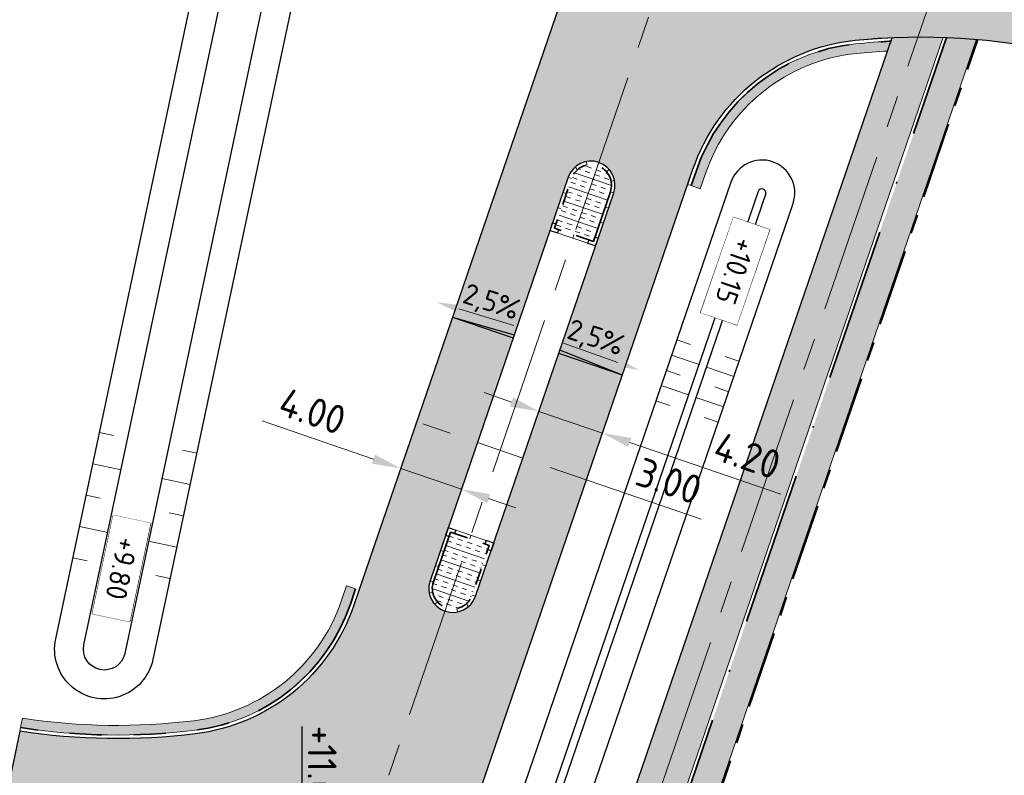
# Model space of a CAD drawing. Header units: metres. Extents: x 232559 to 234458, y 552925 to 554400.
# Tile 19 of 45: x 233225 to 233286, y 553703 to 553750. Entities that reach past the tile are written whole.
import ezdxf
from ezdxf.enums import TextEntityAlignment as Align

# ---------------------------------------------------------------- set-up
doc = ezdxf.new("R2010")
doc.units = ezdxf.units.M
for name, pattern in [('AM-AS', [16, 10, -2, 2, -2]), ('VH-GELEIDEBAND_70X200', [20, 12, -4, 0, -4]), ('VH-OPSLUITBAND_80X200', [14, 8, -2, 2, -2]), ('VH-RWSBAND', [24, 10, -2, 2, -2, 2, -2, 2, -2])]:
    doc.linetypes.add(name, pattern=pattern)
doc.layers.get('Defpoints').update_dxf_attribs({"color": 241})
for name, color, linetype, lineweight in [('N-AL-HOOGTELABEL-S', 7, 'Continuous', 9), ('N-WE-AM-AS_WEG-G', 7, 'AM-AS', 13), ('N-WE-GW-WATERGANG_BODEM-G', 144, 'Continuous', 25), ('N-WE-VH-KANTOPSLUITING_DEELSTREEP-G', 7, 'Continuous', 9), ('N-WE-VH-KANTOPSLUITING_ELEMENT_HOEKSTUK-S', 7, 'Continuous', 25), ('N-WE-VH-KANTOPSLUITING_VOORKANTBAND-G', 7, 'Continuous', 13), ('N-WE-VH-KANTVERHARDING-G', 7, 'Continuous', 25), ('N-WE-VH-KANTVERHARDING-GV', 7, 'Continuous', 25), ('N-WE-VH-KANTVERHARDING_BOCHTVERBREDING-A', 254, 'Continuous', 25), ('N-WE-VH-KANTVERHARDING_BOCHTVERBREDING-G', 251, 'Continuous', 18), ('N-WE-VH-M', 7, 'Continuous', 18), ('N-WE-VH-VERHARDING_BETON_CRETEPRINT-A', 241, 'Continuous', 5), ('N-WE-VH-VERHARDING_MIDDENGELEIDER-S', 7, 'Continuous', 25), ('X-XX-AL-AFSCHOT-S', 7, 'Continuous', 25), ('X-XX-AL-HOOGTELABEL-S', 7, 'Continuous', 25)]:
    doc.layers.add(name, color=color, linetype=linetype, lineweight=lineweight)
for name, color, linetype, lineweight, true_color in [('N-WE-GW-GRONDWERK-S', 7, 'Continuous', 18, 0x004c00), ('N-WE-GW-TALUDARCERING_KORT-G', 7, 'Continuous', 18, 0x004c00), ('N-WE-GW-TALUDARCERING_LANG-G', 7, 'Continuous', 13, 0x004c00), ('N-WE-GW-WATERGANG_INSTEEK-G', 7, 'Continuous', 25, 0x004c00), ('N-WE-VH-KANTOPSLUITING_GELEIDEBAND_70X200-G', 20, 'VH-GELEIDEBAND_70X200', 35, 0xff3f00), ('N-WE-VH-KANTOPSLUITING_OPSLUITBAND_80X200-G', 150, 'VH-OPSLUITBAND_80X200', 35, 0x007fff), ('N-WE-VH-KANTOPSLUITING_TROTTOIRBAND_RWS_115-225x250-G', 7, 'VH-RWSBAND', 35, 0x2db300), ('N-WE-VH-VERHARDING_ASFALT_HOOFDRIJBAAN-A', 7, 'Continuous', 5, 0xc7c7c7), ('N-WE-VH-VERHARDING_ASFALT_ROOD-A', 7, 'Continuous', 5, 0xc99292), ('N-WE-VH-VERHARDING_TEGEL-A', 250, 'Continuous', 5, 0x333333)]:
    doc.layers.add(name, color=color, linetype=linetype, lineweight=lineweight, true_color=true_color)
doc.styles.add('NLCS-ISO', font='NLCS-ISO.ttf')
doc.styles.add('NLCS-ISO-ANNOTATIEF-T18', font='NLCS-ISO.ttf', dxfattribs={"height": 1.8})
doc.dimstyles.new('NLCS-ANNOTATIEF-T18-PIJL_A_L2_H2', dxfattribs={"dimtxt": 1.8, "dimasz": 1.8, "dimexe": 2, "dimexo": 2, "dimgap": 0.7, "dimtad": 1, "dimzin": 0, "dimdsep": 46, "dimtxsty": 'NLCS-ISO-ANNOTATIEF-T18', "dimcen": 0, "dimdle": 2, "dimse1": 1, "dimse2": 1, "dimclrd": 256, "dimclre": 251, "dimazin": 0, "dimtfac": 1, "dimtofl": 0, "dimtmove": 0, "dimatfit": 3, "dimfxl": 2, "dimtfillclr": 256, "dimtolj": 1, "dimtzin": 0, "dimlwd": 9, "dimlwe": 9, "dimarcsym": 0})

# ---------------------------------------------------------------- blocks, each defined once
blk = doc.blocks.new('S afschot 2.5%')
at = {"color": 7, "linetype": 'Continuous', "lineweight": 18}
blk.add_lwpolyline([(-2.499618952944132, 0.7375095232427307), (2.499618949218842, 0.862490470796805)], dxfattribs=at)
at = {"color": 7, "linetype": 'Continuous'}
blk.add_solid([(-2.491288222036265, 0.4042803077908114), (-4.498994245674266, 0.6875251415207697), (-2.507949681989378, 1.070738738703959)], dxfattribs=at)
at = {"style": 'NLCS-ISO'}
blk.add_text('2,5%%%', height=1.8, dxfattribs=at).set_placement((-1.862645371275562e-09, 0.7999999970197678), align=Align.BOTTOM_CENTER)
blk = doc.blocks.new('Symbool afschot 2.5% driehoek')
h = blk.add_hatch(color=256)
h.dxf.hatch_style = 1
h.paths.add_polyline_path([(0.04999999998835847, 0), (0, 0), (-2.91038304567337e-11, 1)])
for q in [(0, 0), (0.04999999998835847, 0)]:
    blk.add_line((-2.91038304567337e-11, 1), q)
blk = doc.blocks.new('*U5')
at = {"color": 7, "linetype": 'Continuous', "lineweight": 18}
blk.add_lwpolyline([(2.499618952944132, 0.7375095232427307), (-2.499618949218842, 0.862490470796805)], dxfattribs=at)
at = {"color": 7, "linetype": 'Continuous'}
blk.add_solid([(2.491288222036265, 0.4042803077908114), (4.498994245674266, 0.6875251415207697), (2.507949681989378, 1.070738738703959)], dxfattribs=at)
at = {"style": 'NLCS-ISO'}
blk.add_text('2,5%%%', height=1.8, dxfattribs=at).set_placement((-1.862645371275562e-09, 0.7999999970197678), align=Align.BOTTOM_CENTER)
blk = doc.blocks.new('S04')
at = {"layer": 'N-WE-GW-TALUDARCERING_KORT-G'}
for p, q in [((0, 0.501744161), (0.5017441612, 0.5018410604)), ((0, 0), (0.5017441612, 0)), ((0, -0.5017441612), (0.5018410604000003, -0.5017441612))]:
    blk.add_line(p, q, dxfattribs=at)
at = {"layer": 'N-WE-GW-TALUDARCERING_LANG-G'}
for p, q in [((0, 0.2508720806), (1.003585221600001, 0.2508720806)), ((0, -0.2508720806), (1.003585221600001, -0.2508720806))]:
    blk.add_line(p, q, dxfattribs=at)
blk = doc.blocks.new('SVH-KANTOPSLUITING_HOEK_UITWENDIG_115-225')
for p, q in [((0, 0), (0, 0.5000000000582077)), ((0, 0.5000000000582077), (0.225, 0.5000000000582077)), ((0, 0), (0.5, 5.820766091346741e-11)), ((0.225, 0.2250000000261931), (0.225, 0.5000000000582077)), ((0.225, 0.2250000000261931), (0.4999999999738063, 0.2250000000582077)), ((0.5000000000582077, 5.820766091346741e-11), (0.4999999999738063, 0.2250000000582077))]:
    blk.add_line(p, q)
blk = doc.blocks.new('MIDDENGELEIDER')
at = {"layer": 'N-WE-VH-VERHARDING_BETON_CRETEPRINT-A', "lineweight": 9}
h = blk.add_hatch(dxfattribs=at)
h.set_pattern_fill('AVH-BETON_GEWAPEND', color=251, scale=0.25, angle=-1.272221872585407e-14, pattern_type=2)
h.set_pattern_definition([(360, (129.1815211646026, 44.42226556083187), (2.296212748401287e-16, 0.9375), []), (360, (129.1815211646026, 44.73476556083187), (2.296212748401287e-16, 0.9375), [0.3125, -0.3125]), (360, (129.1815211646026, 45.04726556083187), (2.296212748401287e-16, 0.9375), [0.3125, -0.3125])])
edge = h.paths.add_edge_path()
edge.add_line((1.274999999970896, 3.275000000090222), (-1.274999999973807, 3.275000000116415))
edge.add_line((-1.274999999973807, 3.275000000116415), (-1.279999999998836, 4.440892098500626e-16))
edge.add_arc((-1.101532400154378e-16, 0.005009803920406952), 1.2800098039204, 180.2242493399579, 359.7757506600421)
edge.add_line((1.279999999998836, 0), (1.274999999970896, 3.275000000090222))
at = {"layer": 'N-WE-VH-KANTOPSLUITING_DEELSTREEP-G'}
for p, q in [((0, 3.500000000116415), (0, 3.280000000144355)), ((-1.5, 2), (-1.279999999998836, 2)), ((1.5, 2), (1.279999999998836, 2)), ((-1.5, 1), (-1.279999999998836, 1)), ((1.5, 1), (1.279999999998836, 1)), ((-1.5, 0), (-1.279999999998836, 0)), ((1.5, 0), (1.279999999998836, 0)), ((-1.108521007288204, -0.6349950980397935), (-1.299046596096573, -0.7449950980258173)), ((-0.6400041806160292, -1.103511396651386), (-0.7500041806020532, -1.294036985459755)), ((0.6400041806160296, -1.103511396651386), (0.7500041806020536, -1.294036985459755)), ((1.108521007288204, -0.6349950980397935), (1.299046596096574, -0.7449950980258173)), ((1.587271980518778e-16, -1.274999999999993), (2.38524477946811e-16, -1.494999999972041))]:
    blk.add_line(p, q, dxfattribs=at)
at = {"layer": 'N-WE-VH-KANTOPSLUITING_TROTTOIRBAND_RWS_115-225x250-G', "ltscale": 0.5, "flags": 128}
blk.add_lwpolyline([(-1.279999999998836, 3.280000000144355), (-1.279999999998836, 0, 0.9960937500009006), (1.279999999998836, 0), (1.279999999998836, 3.280000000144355), (-1.279999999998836, 3.280000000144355)], format="xyb", close=True, dxfattribs=at)
at = {"layer": 'N-WE-VH-KANTOPSLUITING_VOORKANTBAND-G', "ltscale": 0.5, "flags": 128}
blk.add_lwpolyline([(-1.5, 3.500000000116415), (-1.5, 0, 0.9966666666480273), (1.5, 0), (1.5, 3.500000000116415)], format="xyb", close=True, dxfattribs=at)
at = {"layer": 'N-WE-VH-KANTOPSLUITING_ELEMENT_HOEKSTUK-S'}
for p, rotation in [((-1.5, 3.500000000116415), 270), ((1.499999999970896, 3.500000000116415), 180)]:
    blk.add_blockref('SVH-KANTOPSLUITING_HOEK_UITWENDIG_115-225', p, dxfattribs=dict(at, rotation=rotation))
blk = doc.blocks.new('*D103')
at = {"layer": 'Defpoints', "color": 0, "transparency": 16777216}
for p in [(233248.5326672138, 553722.2525805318), (233252.297264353, 553720.9002579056), (233252.3001246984, 553720.9086072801)]:
    blk.add_point(p, dxfattribs=at)
at = {"layer": 'N-WE-VH-M', "lineweight": 9, "transparency": 16777216}
for p, q in [((233246.8106156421, 553722.7798849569), (233239.8667864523, 553725.1587158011)), ((233254.0001107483, 553720.3168933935), (233255.7029571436, 553719.7335288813))]:
    blk.add_line(p, q, dxfattribs=at)
at = {"layer": 'N-WE-VH-M', "transparency": 16777216}
for points in [[(233246.9078430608, 553723.0636926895), (233246.7133882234, 553722.4960772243), (233248.5134620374, 553722.1965204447)], [(233254.097338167, 553720.6007011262), (233253.9028833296, 553720.0330856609), (233252.297264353, 553720.9002579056)]]:
    blk.add_solid(points, dxfattribs=at)
at = {"layer": 'N-WE-VH-M', "color": 0, "transparency": 16777216, "insert": (233243.0058240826, 553725.7746238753), "char_height": 1.8, "attachment_point": 5, "rotation": 341.08946343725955, "style": 'NLCS-ISO-ANNOTATIEF-T18'}
blk.add_mtext('\\A1;4.00', dxfattribs=at)
blk = doc.blocks.new('*D104')
at = {"layer": 'Defpoints', "color": 0, "transparency": 16777216}
for p in [(233257.1332217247, 553725.7588329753), (233261.1065299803, 553724.3976491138), (233261.1065299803, 553724.3976491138)]:
    blk.add_point(p, dxfattribs=at)
at = {"layer": 'N-WE-VH-M', "lineweight": 9, "transparency": 16777216}
for p, q in [((233255.4303753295, 553726.3421974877), (233253.7275289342, 553726.9255619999)), ((233262.8093763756, 553723.8142846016), (233272.2386987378, 553720.5839685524))]:
    blk.add_line(p, q, dxfattribs=at)
at = {"layer": 'N-WE-VH-M', "transparency": 16777216}
for points in [[(233255.5276027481, 553726.6260052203), (233255.3331479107, 553726.0583897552), (233257.1332217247, 553725.7588329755)], [(233262.9066037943, 553724.0980923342), (233262.7121489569, 553723.5304768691), (233261.1065299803, 553724.3976491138)]]:
    blk.add_solid(points, dxfattribs=at)
at = {"layer": 'N-WE-VH-M', "color": 0, "transparency": 16777216, "insert": (233270.1367535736, 553722.9953429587), "char_height": 1.8, "attachment_point": 5, "rotation": 341.08946343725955, "style": 'NLCS-ISO-ANNOTATIEF-T18'}
blk.add_mtext('\\A1;4.20', dxfattribs=at)
blk = doc.blocks.new('*D105')
at = {"layer": 'Defpoints', "color": 0, "transparency": 16777216}
for p in [(233253.3144297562, 553723.868392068), (233256.1344320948, 553722.8433568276), (233256.1402474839, 553722.860332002)]:
    blk.add_point(p, dxfattribs=at)
at = {"layer": 'N-WE-VH-M', "lineweight": 9, "transparency": 16777216}
for p, q in [((233251.593508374, 553724.3989955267), (233249.8906619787, 553724.9823600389)), ((233257.8372784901, 553722.2599923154), (233267.2651933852, 553719.0301584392))]:
    blk.add_line(p, q, dxfattribs=at)
at = {"layer": 'N-WE-VH-M', "transparency": 16777216}
for points in [[(233251.6907357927, 553724.6828032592), (233251.4962809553, 553724.1151877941), (233253.2963547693, 553723.8156310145)], [(233257.9345059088, 553722.543800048), (233257.7400510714, 553721.9761845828), (233256.1344320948, 553722.8433568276)]]:
    blk.add_solid(points, dxfattribs=at)
at = {"layer": 'N-WE-VH-M', "color": 0, "transparency": 16777216, "insert": (233265.2483905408, 553721.4123646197), "char_height": 1.8, "attachment_point": 5, "rotation": 341.08946343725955, "style": 'NLCS-ISO-ANNOTATIEF-T18'}
blk.add_mtext('\\A1;3.00', dxfattribs=at)
blk = doc.blocks.new('SAL-HOOGTELABEL_AANLEG-SO')
blk.add_lwpolyline([(-4.842599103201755, 1.798838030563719), (4.851150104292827, 1.798838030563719), (4.851150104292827, -1.886858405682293), (-4.842599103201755, -1.886858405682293)], close=True)
at = {"style": 'NLCS-ISO'}
blk.add_attdef('HOOGTE', text='', height=2, dxfattribs=at).set_placement((0, 0), align=Align.MIDDLE_CENTER)
blk.add_wipeout([(-4.842599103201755, 1.7988380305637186), (4.851150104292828, 1.7988380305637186), (4.851150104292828, -1.8868584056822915), (-4.842599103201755, -1.8868584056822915)])
blk = doc.blocks.new('N-SAL-HOOGTELABEL_03-SO')
for p, q in [((0, 0), (-2.460741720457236, -1.312415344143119)), ((-2.460741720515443, -3.43514855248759), (0, 0)), ((-2.460741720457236, -1.312415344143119), (-2.460741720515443, -3.43514855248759)), ((-8.8653364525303, -3.435325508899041), (-2.460741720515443, -3.43514855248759))]:
    blk.add_line(p, q)
blk.add_solid([(-2.460741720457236, -1.312415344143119), (0, 0), (-2.460741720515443, -3.43514855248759)])
at = {"style": 'NLCS-ISO'}
blk.add_attdef('...', text='', height=1.8, dxfattribs=at).set_placement((-6.014038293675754, -2.161353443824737), align=Align.MIDDLE)

msp = doc.modelspace()

# ---------------------------------------------------------------- hatches: boundary and pattern name
at = {"layer": 'N-WE-VH-KANTVERHARDING_BOCHTVERBREDING-A'}
h = msp.add_hatch(color=256, dxfattribs=at)
h.dxf.hatch_style = 1
edge = h.paths.add_edge_path()
edge.add_arc((233280.9822847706, 553709.1234848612), 39.17499862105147, 93.05474665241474, 95.90662142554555)
edge.add_arc((233278.100911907, 553736.9747828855), 11.17505020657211, 95.90678398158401, 161.0934227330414)
edge.add_line((233267.5287761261, 553740.5957899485), (233267.2046743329, 553739.6497677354))
edge.add_line((233267.2046743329, 553739.6497677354), (233266.6370610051, 553739.8442288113))
edge.add_line((233266.6370610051, 553739.8442288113), (233266.9611627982, 553740.7902510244))
edge.add_arc((233278.1008848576, 553736.9748168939), 11.77501359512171, 95.90666405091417, 161.0933028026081, ccw=False)
edge.add_arc((233280.9822846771, 553709.1234835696), 39.77499989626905, 92.70658075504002, 95.90662176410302, ccw=False)
edge.add_line((233279.1040622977, 553748.8541127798), (233278.8946439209, 553748.2428186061))
h = msp.add_hatch(color=256, dxfattribs=at)
h.dxf.hatch_style = 1
edge = h.paths.add_edge_path()
edge.add_line((233224.9176401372, 553706.6107491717), (233224.7930537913, 553706.0228291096))
edge.add_arc((233230.8259524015, 553745.337645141), 39.77500000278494, 261.2759551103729, 276.9945347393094)
edge.add_arc((233234.2356430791, 553717.5460275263), 11.77499999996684, 276.9945347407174, 341.0894634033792)
edge.add_line((233245.3750965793, 553713.7298513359), (233245.6991879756, 553714.6758771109))
edge.add_line((233245.6991879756, 553714.6758771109), (233245.1315725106, 553714.8703319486))
edge.add_line((233245.1315725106, 553714.8703319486), (233244.8074811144, 553713.9243061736))
edge.add_arc((233234.2356430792, 553717.5460275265), 11.17499999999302, 276.99453474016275, 341.08946340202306, ccw=False)
edge.add_arc((233230.8259524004, 553745.3376451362), 39.17499999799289, 261.3256408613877, 276.9945347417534, ccw=False)
at = {"layer": 'N-WE-VH-VERHARDING_ASFALT_HOOFDRIJBAAN-A'}
h = msp.add_hatch(color=256, dxfattribs=at)
h.dxf.hatch_style = 1
edge = h.paths.add_edge_path(flags=16)
edge.add_line((233238.8431109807, 553681.6264790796), (233230.943822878, 553658.5683842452))
edge.add_arc((233232.3644847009, 553658.0869851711), 1.500008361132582, 161.2807672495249, 340.8981595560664)
edge.add_line((233233.7819002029, 553657.5961100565), (233241.6811883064, 553680.6542048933))
edge.add_arc((233240.2605260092, 553681.1356025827), 1.500008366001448, 341.2808231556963, 520.8981037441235)
edge = h.paths.add_edge_path(flags=16)
edge.add_arc((233271.7074764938, 553774.3557767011), 1.50000836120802, 164.2858098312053, 343.9032006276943)
edge.add_arc((232887.5055168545, 553885.6554448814), 401.4984599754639, 343.8444187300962, 352.0661515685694)
edge.add_line((233285.1608708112, 553830.2367401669), (233285.628885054, 553833.7053079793))
edge.add_arc((233284.1416862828, 553833.900922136), 1.500008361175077, 352.5067892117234, 532.1241805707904)
edge.add_line((233282.6558269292, 553834.1064630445), (233282.1878126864, 553830.6378952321))
edge.add_arc((232887.5013877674, 553885.6565838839), 398.5027353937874, 343.84373435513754, 352.0641942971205, ccw=False)
edge.add_line((233270.265800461, 553774.7699999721), (233270.2635313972, 553774.76203726))
edge = h.paths.add_edge_path(flags=16)
edge.add_line((233258.9653892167, 553740.3635948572), (233250.3426869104, 553715.1938472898))
edge.add_arc((233251.7633487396, 553714.7124482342), 1.500008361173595, 161.2807679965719, 340.8981588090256)
edge.add_line((233253.1807642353, 553714.2215731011), (233261.803466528, 553739.3913206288))
edge.add_arc((233260.3828047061, 553739.8727197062), 1.500008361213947, 341.2807671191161, 520.8981580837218)
edge = h.paths.add_edge_path(flags=16)
edge.add_arc((234470.475400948, 552921.1637758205), 1411.277274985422, 162.0659295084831, 164.4612733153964, ccw=False)
edge.add_arc((233126.3416874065, 553356.1858418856), 1.500008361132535, 342.2158700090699, 521.8332620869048)
edge.add_arc((234458.2256546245, 552924.8473599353), 1401.488492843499, 162.0549104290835, 164.4722926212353)
edge.add_arc((233109.3367418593, 553299.6359526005), 1.500008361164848, 164.6940441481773, 344.311435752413)
edge = h.paths.add_edge_path(flags=16)
edge.add_line((233152.7243747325, 553435.0058946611), (233170.2517599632, 553481.8816119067))
edge.add_arc((232796.991217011, 553621.4481446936), 398.4999999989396, 339.4986351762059, 341.0894634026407)
edge.add_line((233173.9824883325, 553492.2977232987), (233181.1625168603, 553513.2562927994))
edge.add_arc((233182.579932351, 553512.7654176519), 1.500008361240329, -18.719231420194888, 160.8981582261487, ccw=False)
edge.add_line((233184.0005941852, 553512.2840186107), (233176.8205656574, 553491.32544911))
edge.add_arc((232796.9912170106, 553621.4481446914), 401.4999999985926, 339.4986351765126, 341.08946340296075, ccw=False)
edge.add_line((233173.0617515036, 553480.8309228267), (233155.5343662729, 553433.9552055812))
edge.add_arc((233154.1311245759, 553434.4852412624), 1.500008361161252, 159.6899393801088, 339.3073309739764, ccw=False)
edge = h.paths.add_edge_path(flags=16)
edge.add_line((233288.7409870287, 554100.2030049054), (233287.2648016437, 553983.1308973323))
edge.add_arc((233288.7647455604, 553983.1169929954), 1.500008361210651, 179.4688888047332, 359.0862801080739)
edge.add_line((233290.2645631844, 553983.0930727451), (233291.7407485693, 554100.1651803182))
edge.add_arc((233290.2408005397, 554100.1787584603), 1.500009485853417, 359.4813493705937, 539.0738195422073)
edge = h.paths.add_edge_path(flags=16)
edge.add_line((233288.8319004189, 553873.9156854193), (233288.9171638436, 553877.3046130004))
edge.add_arc((233110.1728694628, 553881.9064760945), 178.8035232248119, 358.5252166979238, 359.5434362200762)
edge.add_line((233288.970715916, 553880.4816879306), (233289.2599437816, 553903.4195358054))
edge.add_arc((233287.7599998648, 553903.4334401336), 1.500008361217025, 359.4688891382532, 539.0862797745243)
edge.add_line((233286.2601822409, 553903.4573603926), (233285.9709543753, 553880.519512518))
edge.add_arc((233108.5407243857, 553881.9357574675), 177.4358821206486, 358.5287614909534, 359.5426758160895, ccw=False)
edge.add_line((233285.9181128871, 553877.3800673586), (233285.8328494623, 553873.9911397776))
edge.add_arc((233287.3325009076, 553873.9584193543), 1.500008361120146, 178.7500797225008, 358.3674721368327)
edge = h.paths.add_edge_path(flags=16)
edge.add_line((233217.4679331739, 553619.232137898), (233192.6325521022, 553546.7374314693))
edge.add_arc((233194.0532139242, 553546.2560323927), 1.500008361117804, 161.2807671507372, 340.8981596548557)
edge.add_line((233195.470629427, 553545.7651572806), (233220.3060104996, 553618.2598637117))
edge.add_arc((233218.8853486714, 553618.7412627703), 1.500008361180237, 341.280767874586, 520.8981590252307)
edge = h.paths.add_edge_path()
edge.add_line((233383.3948392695, 554231.8195223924), (233383.3948392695, 554236.3196870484))
edge.add_line((233383.3948392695, 554236.3196870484), (233370.3008999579, 554236.207676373))
edge.add_arc((233370.9725897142, 554157.7105501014), 78.50000000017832, 90.49026060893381, 179.2775844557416)
edge.add_line((233292.478829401, 554158.7002934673), (233292.1827528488, 554135.2192955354))
edge.add_arc((233290.6829352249, 554135.2432157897), 1.500008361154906, 179.4688889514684, 359.0862799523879, ccw=False)
edge.add_line((233289.1829913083, 554135.2571201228), (233289.4790678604, 554158.7381180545))
edge.add_arc((233370.9725897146, 554157.7105501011), 81.50000000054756, 90.49026060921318, 179.2775844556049, ccw=False)
edge.add_line((233370.2752302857, 554239.2075665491), (233383.3948392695, 554239.3197968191))
edge.add_line((233383.3948392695, 554239.3197968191), (233383.3987201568, 554243.819994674))
edge.add_line((233383.3987201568, 554243.819994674), (233370.2367257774, 554243.7074018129))
edge.add_arc((233370.9725897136, 554157.7105501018), 85.99999999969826, 90.49026060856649, 179.2775844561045)
edge.add_line((233284.9794255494, 554158.7948549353), (233284.6455244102, 554132.3140954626))
edge.add_arc((233272.6464789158, 554132.4653348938), 11.9999985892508, 358.83315250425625, 359.277865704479, ccw=False)
edge.add_arc((233272.6441303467, 554132.2791883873), 12.00000000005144, 288.11678142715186, 359.7220163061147, ccw=False)
edge.add_arc((233263.9373955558, 554158.8910798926), 40.00000000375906, 269.27758445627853, 288.1167814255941, ccw=False)
edge.add_line((233263.4330677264, 554118.8942593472), (233259.3492775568, 554118.9457526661))
edge.add_line((233259.3492775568, 554118.9457526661), (233258.1891597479, 554110.959744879))
edge.add_line((233258.1891597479, 554110.959744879), (233271.3731336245, 554110.793505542))
edge.add_arc((233271.2218352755, 554098.7944593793), 12.00000000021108, 18.1167814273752, 89.27758445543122, ccw=False)
edge.add_arc((233244.6099437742, 554090.0877245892), 39.9999999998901, -0.7224155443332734, 18.116781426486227, ccw=False)
edge.add_line((233284.6067643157, 554089.5833967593), (233283.2272950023, 553980.1815685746))
edge.add_arc((233271.2282488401, 553980.3328669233), 11.99999999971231, 288.64532879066, 359.27758445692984, ccw=False)
edge.add_arc((233262.2763961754, 554006.8633085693), 40.0000000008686, 269.8061318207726, 288.6453287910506, ccw=False)
edge.add_line((233262.1410509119, 553966.8635375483), (233258.917836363, 553966.8744437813))
edge.add_line((233258.917836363, 553966.8744437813), (233258.5090641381, 553958.8759513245))
edge.add_line((233258.5090641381, 553958.8759513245), (233269.4898461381, 553958.73749247))
edge.add_arc((233269.3385477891, 553946.7384463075), 11.9999999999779, 17.900033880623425, 89.27758445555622, ccw=False)
edge.add_arc((233242.6939095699, 553938.1324452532), 39.99999999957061, -0.7224155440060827, 17.90003388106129, ccw=False)
edge.add_line((233282.6907301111, 553937.6281174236), (233281.9726850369, 553880.6819838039))
edge.add_arc((232887.504042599, 553885.6559170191), 394.4999998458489, 357.8787414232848, 359.27758445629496, ccw=False)
edge.add_arc((233269.741926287, 553871.4978749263), 11.99999999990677, 276.26086459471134, 357.87874142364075, ccw=False)
edge.add_arc((233266.6883759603, 553899.3308738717), 39.99999999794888, 257.65672900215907, 276.26086459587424, ccw=False)
edge.add_line((233258.1376475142, 553860.2554974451), (233253.5855078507, 553861.2516263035))
edge.add_line((233253.5855078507, 553861.2516263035), (233252.2661928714, 553853.3510268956))
edge.add_line((233252.2661928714, 553853.3510268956), (233268.0977294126, 553849.886666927))
edge.add_arc((233265.5325108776, 553838.1640539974), 12.00000000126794, 10.986504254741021, 77.65672899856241, ccw=False)
edge.add_arc((233238.0456920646, 553832.8278763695), 40.00000000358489, -8.570212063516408, 10.986504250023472, ccw=False)
edge.add_arc((232887.5040424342, 553885.6559170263), 394.500000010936, 341.0894634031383, 351.4297879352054, ccw=False)
edge.add_line((233260.7112106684, 553757.8018612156), (233245.5879523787, 553713.6569307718))
edge.add_arc((233234.2356430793, 553717.546027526), 11.99999999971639, 276.9945347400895, 341.0894634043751, ccw=False)
edge.add_arc((233230.8259524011, 553745.3376451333), 39.99999999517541, 261.25770785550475, 276.9945347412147, ccw=False)
edge.add_line((233224.7463354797, 553705.8023664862), (233223.0745871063, 553697.9134248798))
edge.add_line((233223.0745871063, 553697.9134248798), (233224.2877538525, 553697.6558123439))
edge.add_arc((233221.8133919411, 553685.9136859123), 12.00000000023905, -0.07133962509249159, 78.1004309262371, ccw=False)
edge.add_arc((233193.813413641, 553685.9485490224), 40.00000000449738, 341.08946340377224, 359.92866037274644, ccw=False)
edge.add_line((233231.6544446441, 553672.9848931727), (233226.1890888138, 553657.0314690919))
edge.add_arc((233214.8367795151, 553660.9205658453), 11.99999999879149, 270.31384081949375, 341.08946340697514, ccw=False)
edge.add_arc((233214.6834087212, 553688.9201457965), 39.9999999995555, 259.0733274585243, 270.31384082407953, ccw=False)
edge.add_line((233207.1013068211, 553649.6453226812), (233204.414138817, 553641.729737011))
edge.add_line((233204.414138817, 553641.729737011), (233206.4130408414, 553641.0511457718))
edge.add_arc((233202.5554846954, 553629.6880801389), 11.99999999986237, -0.09517119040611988, 71.2485752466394, ccw=False)
edge.add_arc((233174.5555233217, 553629.7345895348), 40.00000000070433, 341.0894634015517, 359.904828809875, ccw=False)
edge.add_line((233212.3965543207, 553616.7709336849), (233170.1983852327, 553493.5940888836))
edge.add_arc((232796.991217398, 553621.4481445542), 394.4999995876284, 339.4986351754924, 341.0894634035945, ccw=False)
edge.add_line((233166.505104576, 553483.28253068), (233147.8846569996, 553433.483497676))
edge.add_arc((233136.6446908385, 553437.6862539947), 11.99999999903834, 268.33783214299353, 339.49863518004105, ccw=False)
edge.add_arc((233137.456865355, 553465.6744724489), 39.99999999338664, 249.4986351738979, 268.33783214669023, ccw=False)
edge.add_line((233123.4476776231, 553428.2079185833), (233112.4234840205, 553432.3299949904))
edge.add_line((233112.4234840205, 553432.3299949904), (233110.6451300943, 553424.4539915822))
edge.add_line((233110.6451300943, 553424.4539915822), (233127.7942505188, 553418.0417325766))
edge.add_arc((233123.591494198, 553406.8017664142), 12.00000000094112, -0.8344186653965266, 69.49863517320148, ccw=False)
edge.add_arc((233095.5944634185, 553407.2095258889), 40.0000000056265, 340.5064054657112, 359.16558132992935, ccw=False)
edge.add_arc((234458.2366741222, 552924.8440463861), 1405.500000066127, 160.5064054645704, 165.1608938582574)
edge.add_line((233099.6117662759, 553284.8004464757), (233092.6752564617, 553255.3994536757))
edge.add_line((233092.6752564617, 553255.3994536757), (233091.0809289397, 553248.58331763))
edge.add_line((233091.0809289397, 553248.58331763), (233095.9495792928, 553247.444516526))
edge.add_line((233095.9495792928, 553247.444516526), (233096.1772452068, 553248.4184059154))
edge.add_arc((233096.518756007, 553249.8789192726), 1.499909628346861, 166.8325995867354, 256.8390316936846, ccw=False)
edge.add_line((233095.0582809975, 553250.22059403), (233096.0860600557, 553254.613594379))
edge.add_arc((233906.1433038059, 553060.849929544), 832.9088161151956, 165.7741364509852, 166.5477504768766, ccw=False)
edge.add_arc((233100.2296296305, 553265.1628194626), 1.500008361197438, -13.877530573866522, 165.7093191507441, ccw=False)
edge.add_arc((233925.3302583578, 553056.1233553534), 849.6689466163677, 165.7826359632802, 166.5393129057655)
edge.add_line((233099.0018301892, 553253.9077016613), (233102.4176006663, 553253.1470107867))
edge.add_line((233102.4176006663, 553253.1470107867), (233106.2073716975, 553266.7456090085))
edge.add_arc((233117.7668680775, 553263.5241119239), 12.00000000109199, 98.46671721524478, 164.4274651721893, ccw=False)
edge.add_arc((233121.8894445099, 553235.8292682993), 39.99999999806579, 79.62752023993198, 98.46671721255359, ccw=False)
edge.add_line((233129.0913123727, 553275.175590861), (233159.1338229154, 553269.6766731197))
edge.add_line((233159.1338229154, 553269.6766731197), (233160.574196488, 553277.5459376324))
edge.add_line((233160.574196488, 553277.5459376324), (233126.0042255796, 553283.8735521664))
edge.add_arc((233128.1647859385, 553295.6774489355), 11.99999999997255, 183.0718552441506, 259.627520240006, ccw=False)
edge.add_arc((233156.1245531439, 553297.1779215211), 40.00000000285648, 164.0423255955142, 183.0718552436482, ccw=False)
edge.add_arc((234458.2366841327, 552924.8440433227), 1394.300010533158, 161.9323812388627, 164.0423255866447, ccw=False)
edge.add_arc((233144.0962816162, 553353.5494451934), 12.0000000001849, 89.88037590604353, 161.9323812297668, ccw=False)
edge.add_arc((233144.037822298, 553325.5495062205), 39.99999999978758, 71.04117893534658, 89.88037590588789, ccw=False)
edge.add_line((233157.0333630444, 553363.379599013), (233175.1461170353, 553357.1574352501))
edge.add_line((233175.1461170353, 553357.1574352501), (233176.6028173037, 553365.1158982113))
edge.add_line((233176.6028173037, 553365.1158982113), (233152.3911867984, 553373.433171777))
edge.add_arc((233156.2898490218, 553384.7821996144), 11.99999999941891, 179.1939367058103, 251.0411789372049, ccw=False)
edge.add_arc((233184.2848984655, 553384.3886927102), 39.99781493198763, 160.1638824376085, 179.1944613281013, ccw=False)
edge.add_arc((234458.2366756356, 552924.8440458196), 1394.300001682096, 159.498635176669, 160.1644070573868, ccw=False)
edge.add_line((233152.246272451, 553413.1693077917), (233176.9957396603, 553479.3599581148))
edge.add_arc((232796.9912174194, 553621.4481445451), 405.6999995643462, 339.498635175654, 341.0894634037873)
edge.add_line((233180.7938739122, 553489.9642652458), (233188.9434714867, 553513.753015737))
edge.add_arc((233200.2957807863, 553509.8639189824), 12.0000000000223, 96.10748340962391, 161.0894634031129, ccw=False)
edge.add_arc((233203.2748111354, 553482.0228454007), 40.00000000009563, 77.26828643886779, 96.10748340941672, ccw=False)
edge.add_line((233212.0902565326, 553521.0393537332), (233225.7077712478, 553517.9625930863))
edge.add_line((233225.7077712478, 553517.9625930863), (233227.4708274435, 553525.7659021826))
edge.add_line((233227.4708274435, 553525.7659021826), (233210.0433164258, 553529.7034988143))
edge.add_arc((233212.6879500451, 553541.4084513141), 12.00000000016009, 179.9286603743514, 257.2682864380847, ccw=False)
edge.add_arc((233240.6879283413, 553541.3735882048), 40.00000000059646, 161.0894634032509, 179.9286603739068, ccw=False)
edge.add_line((233202.8468973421, 553554.3372440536), (233225.2499693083, 553619.7320177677))
edge.add_arc((233236.6022786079, 553615.842921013), 12.0000000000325, 96.10753060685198, 161.089463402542, ccw=False)
edge.add_arc((233239.5813318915, 553588.0018498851), 40.00000000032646, 77.26833363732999, 96.10753060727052, ccw=False)
edge.add_line((233248.3967451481, 553627.0183654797), (233264.8851009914, 553623.29297718))
edge.add_line((233264.8851009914, 553623.29297718), (233266.6473164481, 553631.0964762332))
edge.add_line((233266.6473164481, 553631.0964762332), (233246.3497244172, 553635.6825254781))
edge.add_arc((233248.9943483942, 553647.3874801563), 11.99999999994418, 179.9280306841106, 257.26833363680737, ccw=False)
edge.add_arc((233276.9943263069, 553647.3523093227), 40.00000000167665, 161.0894634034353, 179.9280306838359, ccw=False)
edge.add_line((233239.1532953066, 553660.3159651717), (233266.7483078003, 553740.8631739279))
edge.add_arc((233278.1008748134, 553736.9748295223), 12.00000000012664, 95.90662175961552, 161.0932605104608, ccw=False)
edge.add_arc((233280.9822846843, 553709.1234834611), 40.00000000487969, 77.0674247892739, 95.90662175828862, ccw=False)
edge.add_line((233289.934455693, 553748.1088478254), (233292.9078006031, 553747.4260815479))
edge.add_line((233292.9078006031, 553747.4260815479), (233295.1107104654, 553757.1804901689))
edge.add_line((233295.1107104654, 553757.1804901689), (233287.9003680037, 553758.8361940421))
edge.add_arc((233290.5860193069, 553770.5318033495), 11.9999999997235, 183.5077938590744, 257.0674247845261, ccw=False)
edge.add_arc((233318.5335608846, 553772.244964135), 40.00000000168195, 165.2586584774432, 183.5077938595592, ccw=False)
edge.add_arc((232887.5040424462, 553885.6559170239), 405.6999999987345, 345.2586584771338, 352.9955194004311)
edge.add_arc((233302.0865878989, 553834.718671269), 12.00000000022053, 108.80191445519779, 172.9955193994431, ccw=False)
edge.add_arc((233311.1109130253, 553808.2127935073), 39.99999999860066, 89.96271748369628, 108.80191445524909, ccw=False)
edge.add_line((233311.13694113, 553848.2127850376), (233329.5025161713, 553848.2008345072))
edge.add_line((233329.5025161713, 553848.2008345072), (233329.5025161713, 553856.2008362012))
edge.add_line((233329.5025161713, 553856.2008362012), (233306.3333824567, 553856.2159124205))
edge.add_arc((233306.3411064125, 553868.2159099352), 12.00000000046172, 197.0632672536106, 269.9631208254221, ccw=False)
edge.add_arc((233333.1085836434, 553876.4318799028), 39.99999999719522, 178.8141437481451, 197.0632672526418, ccw=False)
edge.add_arc((232887.5040428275, 553885.6559170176), 405.6999996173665, 358.8141437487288, 359.277584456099)
edge.add_line((233293.1717947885, 553880.5407720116), (233293.4973713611, 553906.3613335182))
edge.add_arc((233305.4964175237, 553906.2100351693), 12.00000000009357, 108.80191445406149, 179.277584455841, ccw=False)
edge.add_arc((233314.5207426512, 553879.7041573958), 40.000000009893, 89.96271748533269, 108.8019144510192, ccw=False)
edge.add_line((233314.5467707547, 553919.7041489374), (233329.7282889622, 553919.6942702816))
edge.add_line((233329.7282889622, 553919.6942702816), (233329.7334945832, 553927.694268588))
edge.add_line((233329.7334945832, 553927.694268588), (233307.4111207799, 553927.7087938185))
edge.add_arc((233307.4189292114, 553939.7087912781), 12.00000000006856, 198.1167814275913, 269.96271748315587, ccw=False)
edge.add_arc((233334.0308207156, 553948.4155260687), 40.00000000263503, 179.2775844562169, 198.1167814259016, ccw=False)
edge.add_line((233294.0340001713, 553948.9198538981), (233295.9419387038, 554100.2330882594))
edge.add_arc((234145.874375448, 554089.5161218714), 850.0000002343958, 178.2011683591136, 179.2775844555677, ccw=False)
edge.add_arc((232446.7121341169, 554142.8797634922), 849.9999999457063, 358.2011683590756, 359.277584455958)
edge.add_line((233296.6445705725, 554132.1627971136), (233296.978471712, 554158.6435565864))
edge.add_arc((233370.9725897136, 554157.7105501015), 73.99999999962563, 90.49026060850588, 179.2775844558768, ccw=False)
edge.add_line((233370.3394044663, 554231.7078411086), (233383.3948392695, 554231.8195223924))
at = {"layer": 'N-WE-VH-VERHARDING_ASFALT_ROOD-A'}
h = msp.add_hatch(color=256, dxfattribs=at)
h.dxf.hatch_style = 1
edge = h.paths.add_edge_path()
edge.add_arc((232887.0823960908, 553885.7715234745), 401.9372068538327, 344.3449048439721, 344.7744203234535)
edge.add_line((233274.9113433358, 553780.2147807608), (233272.0166437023, 553781.0026348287))
edge.add_arc((232886.5168456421, 553885.9266002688), 399.5236323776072, 344.34657886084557, 344.7742604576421, ccw=False)
edge.add_line((233271.2227114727, 553778.1280398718), (233274.1091515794, 553777.310430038))
edge = h.paths.add_edge_path()
edge.add_arc((233280.9822846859, 553709.1234834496), 40.0000000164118, 88.02706424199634, 92.57892247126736)
edge.add_line((233279.1824650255, 553749.0829710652), (233241.2136886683, 553638.251762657))
edge.add_arc((233248.9943483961, 553647.3874801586), 12.00000000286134, 229.5798026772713, 244.3901923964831)
edge.add_line((233243.8074670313, 553636.5663775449), (233282.3593815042, 553749.0997714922))
edge = h.paths.add_edge_path()
edge.add_arc((233290.5860133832, 553770.5318058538), 11.99999994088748, 231.7849874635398, 246.5452200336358)
edge.add_arc((232887.5040424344, 553885.6559170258), 417.8000000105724, 342.4284174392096, 354.7591710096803)
edge.add_arc((233311.1109130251, 553808.212793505), 40.00000000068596, 100.8848885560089, 105.4163658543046)
edge.add_arc((232887.5040424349, 553885.6559170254), 414.8000000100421, 345.05213366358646, 354.62133648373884, ccw=False)
edge.add_arc((233286.3352730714, 553779.1782692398), 1.999999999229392, 254.772557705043, 345.05213368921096, ccw=False)
edge.add_line((233285.809970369, 553777.2484876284), (233279.1200050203, 553779.0693039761))
edge.add_arc((233318.5335608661, 553772.2449641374), 39.99999998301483, 170.1767998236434, 174.5128012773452)
edge.add_line((233278.7168573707, 553776.0698983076), (233284.9975719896, 553774.3604682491))
edge.add_arc((233284.4724026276, 553772.430650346), 1.999999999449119, -15.9194698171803, 74.77651658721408, ccw=False)
edge.add_arc((232887.5040422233, 553885.6559170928), 414.8000002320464, 342.5261137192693, 344.0805301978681, ccw=False)
at = {"layer": 'N-WE-VH-VERHARDING_TEGEL-A'}
h = msp.add_hatch(dxfattribs=at)
h.set_pattern_fill('AVH-TEGEL_300X300_HALFST', color=256, scale=2, pattern_type=2)
h.set_pattern_definition([(251.0894634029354, (233253.1775532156, 553663.3006356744), (0.08935289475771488, -0.6648428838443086), [0.5999999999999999, -0.5999999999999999]), (341.0894634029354, (233253.1775532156, 553663.3006356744), (0.1944548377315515, 0.5676154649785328), [])])
edge = h.paths.add_edge_path()
edge.add_arc((233280.9822846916, 553709.1234835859), 39.99999987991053, 85.05451755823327, 87.72783175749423)
edge.add_line((233282.5681416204, 553749.0920343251), (233243.9896089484, 553636.4809416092))
edge.add_arc((233248.9943483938, 553647.3874801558), 11.99999999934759, 245.3507861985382, 253.9559388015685)
edge.add_line((233245.6778304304, 553635.8548868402), (233284.4305972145, 553748.9745705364))
edge = h.paths.add_edge_path()
edge.add_arc((233290.5860282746, 553770.5318010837), 11.9999999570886, 247.5043465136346, 256.0814718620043)
edge.add_arc((232798.632418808, 553914.6520622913), 513.2740800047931, 342.3333171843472, 344.1815355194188)
edge.add_line((233292.4689104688, 553774.7385150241), (233290.6290973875, 553775.138090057))
edge.add_arc((232887.5040423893, 553885.6559170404), 418.0000000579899, 342.4258244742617, 344.6688913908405, ccw=False)

# ---------------------------------------------------------------- linework, layer by layer
at = {"layer": 'N-WE-AM-AS_WEG-G', "flags": 128}
for points in [[(233093.304663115, 553236.2290259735, -0.03339304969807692), (233146.9072885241, 553415.1656170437), (233171.6567557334, 553481.3562673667, 0.006941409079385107), (233175.401526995, 553491.8115862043), (233265.9143524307, 553756.0193585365, 0.07952767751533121), (233287.4722478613, 553880.6126387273), (233290.9789486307, 554158.7192057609, -0.4080279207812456), (233370.2880651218, 554237.7076214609), (233431.4370744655, 554238.2308656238)], [(233107.2606152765, 553231.6969395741), (233107.3769856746, 553232.1944531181, -0.01875623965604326), (233116.3379933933, 553264.7324238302, 0.01097708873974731), (233121.8792651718, 553283.6957786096, -0.02387336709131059), (233162.1749092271, 553409.4568730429), (233186.9243764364, 553475.6475233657, 0.00694140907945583), (233190.8217471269, 553486.528896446), (233281.3345725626, 553750.736668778, 0.07952767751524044), (233303.770952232, 553880.4071251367), (233306.5410961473, 554100.0994413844, -0.00469678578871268), (233306.8880309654, 554115.8652046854, 0.004696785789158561), (233307.243728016, 554132.0291502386), (233307.5776291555, 554158.5099097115, -0.408027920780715), (233370.4301039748, 554221.1082291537), (233383.3948392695, 554221.2191667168)]]:
    msp.add_lwpolyline(points, format="xyb", dxfattribs=at)
at = {"layer": 'N-WE-GW-TALUDARCERING_KORT-G'}
for points in [[(233229.7191544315, 553724.4394327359), (233230.5995600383, 553724.2526548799)], [(233235.7841708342, 553723.1527408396), (233234.9037652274, 553723.3395186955)], [(233228.8890306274, 553720.5265189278), (233229.7694362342, 553720.3397410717)], [(233234.9540470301, 553719.2398270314), (233234.0736414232, 553719.4266048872)], [(233228.0589068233, 553716.6136051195), (233228.9393124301, 553716.4268272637)], [(233234.1239232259, 553715.3269132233), (233233.2435176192, 553715.5136910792)]]:
    msp.add_lwpolyline(points, dxfattribs=at)
at = {"layer": 'N-WE-GW-TALUDARCERING_LANG-G'}
for points in [[(233229.3040925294, 553722.4829758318), (233231.0649037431, 553722.1094201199)], [(233235.3691089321, 553721.1962839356), (233233.6082977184, 553721.5698396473)]]:
    msp.add_lwpolyline(points, dxfattribs=at)
at = {"layer": 'N-WE-GW-WATERGANG_BODEM-G', "flags": 128}
msp.add_lwpolyline([(233242.7258983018, 553764.5470257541), (233231.2911906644, 553710.6478059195, -1), (233228.7477966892, 553711.1873863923), (233240.1825043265, 553765.0866062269, -1)], format="xyb", close=True, dxfattribs=at)
msp.add_lwpolyline([(233270.8153366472, 553739.4698830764), (233243.3223135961, 553659.2174951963, 1), (233243.7953264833, 553659.0554494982), (233271.2883495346, 553739.3078373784, 0.9999999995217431), (233270.8153366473, 553739.4698830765)], format="xyb", dxfattribs=at)
at = {"layer": 'N-WE-GW-WATERGANG_INSTEEK-G', "flags": 128}
msp.add_lwpolyline([(233244.4867095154, 553764.1734700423), (233233.0520018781, 553710.2742502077, -0.9999999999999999), (233226.9869854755, 553711.5609421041), (233238.4216931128, 553765.4601619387, -0.9999999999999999)], format="xyb", close=True, dxfattribs=at)
msp.add_lwpolyline([(233272.9911959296, 553738.7244728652, 0.9999999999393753), (233269.1124902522, 553740.0532475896), (233241.6194672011, 553659.8008597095, 1), (233245.4981728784, 553658.4720849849), (233272.9911959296, 553738.7244728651)], format="xyb", dxfattribs=at)
at = {"layer": 'N-WE-VH-KANTOPSLUITING_GELEIDEBAND_70X200-G', "ltscale": 0.8, "flags": 128}
msp.add_lwpolyline([(233243.9896089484, 553636.4809416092), (233282.5681416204, 553749.0920343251)], dxfattribs=at)
at = {"layer": 'N-WE-VH-KANTOPSLUITING_OPSLUITBAND_80X200-G', "ltscale": 0.6, "flags": 128}
msp.add_lwpolyline([(233245.754897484, 553635.8330023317), (233284.5126985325, 553748.9673810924)], dxfattribs=at)
at = {"layer": 'N-WE-VH-KANTOPSLUITING_TROTTOIRBAND_RWS_115-225x250-G', "flags": 128}
msp.add_lwpolyline([(233266.6370610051, 553739.8442288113), (233266.9611627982, 553740.7902510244, -0.2923571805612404), (233276.889139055, 553748.6873152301, -0.01396372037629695), (233279.1040622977, 553748.8541127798, -0.01452084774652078)], format="xyb", dxfattribs=at)
at = {"layer": 'N-WE-VH-KANTOPSLUITING_VOORKANTBAND-G', "flags": 128}
for points in [[(233243.8074670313, 553636.5663775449), (233282.3593815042, 553749.0997714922)], [(233245.6778304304, 553635.8548868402), (233284.4305972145, 553748.9745705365)]]:
    msp.add_lwpolyline(points, dxfattribs=at)
at = {"layer": 'N-WE-VH-KANTVERHARDING-GV', "flags": 128}
msp.add_lwpolyline([(233258.9653892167, 553740.3635948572), (233250.3426869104, 553715.1938472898, 0.9966666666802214), (233253.1807642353, 553714.2215731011), (233261.803466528, 553739.3913206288, 0.9966666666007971)], format="xyb", close=True, dxfattribs=at)
at = {"layer": 'N-WE-VH-KANTVERHARDING_BOCHTVERBREDING-G', "flags": 128}
for points in [[(233266.4242060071, 553739.9171517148), (233266.7483078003, 553740.8631739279, -0.2923571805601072), (233276.8659848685, 553748.9111206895, -0.01452084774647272), (233279.1824650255, 553749.0829710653)], [(233245.9120437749, 553714.6029565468), (233245.5879523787, 553713.6569307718, -0.2871937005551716), (233235.6969390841, 553705.6353342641, -0.06877297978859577), (233224.7463354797, 553705.8023664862)]]:
    msp.add_lwpolyline(points, format="xyb", dxfattribs=at)
at = {"layer": 'N-WE-VH-KANTVERHARDING_BOCHTVERBREDING-G'}
for points in [[(233279.1040622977, 553748.8541127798), (233279.1824650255, 553749.0829710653)], [(233266.6370610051, 553739.8442288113), (233266.4242060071, 553739.9171517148)], [(233224.7930537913, 553706.0228291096), (233224.7463354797, 553705.8023664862)]]:
    msp.add_lwpolyline(points, dxfattribs=at)
at = {"layer": 'N-WE-VH-KANTVERHARDING_BOCHTVERBREDING-G', "flags": 128}
for points in [[(233278.8946439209, 553748.2428186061, 0.0124442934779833), (233276.9508840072, 553748.0905007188, 0.292357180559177), (233267.5287761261, 553740.5957899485), (233267.2046743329, 553739.6497677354), (233266.6370610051, 553739.8442288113), (233266.9611627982, 553740.7902510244, -0.2923571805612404), (233276.889139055, 553748.6873152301, -0.01396372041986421), (233279.1040622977, 553748.8541127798)], [(233224.9176401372, 553706.6107491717), (233224.7930537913, 553706.0228291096, 0.06869298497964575), (233235.669539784, 553705.8586597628, 0.2871937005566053), (233245.3750965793, 553713.7298513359), (233245.6991879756, 553714.6758771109), (233245.1315725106, 553714.8703319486), (233244.8074811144, 553713.9243061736, -0.2871937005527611), (233235.5964749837, 553706.4541944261, -0.06847517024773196)]]:
    msp.add_lwpolyline(points, format="xyb", close=True, dxfattribs=at)
at = {"layer": 'N-WE-VH-M', "lineweight": 9}
for points in [[(233257.1332217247, 553725.7588329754), (233261.1065299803, 553724.3976491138)], [(233253.2963547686, 553723.8156310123), (233256.1344320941, 553722.8433568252)], [(233248.5134620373, 553722.1965204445), (233252.297264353, 553720.9002579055)]]:
    msp.add_lwpolyline(points, dxfattribs=at)

# ---------------------------------------------------------------- block references
at = {"layer": 'N-WE-GW-GRONDWERK-S'}
for p, xscale, yscale, rotation in [((233265.0909816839, 553728.3144269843), 1.799999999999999, 4, 341.0894633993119), ((233268.9685991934, 553726.9860250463), -1.799999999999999, 3.999999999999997, 341.0894633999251)]:
    msp.add_blockref('S04', p, dxfattribs=dict(at, xscale=xscale, yscale=yscale, rotation=rotation))
at = {"layer": 'N-WE-VH-VERHARDING_MIDDENGELEIDER-S'}
for p, rotation in [((233260.3844278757, 553739.8774577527), 161.0894634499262), ((233251.7617255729, 553714.7077101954), 341.0894634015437)]:
    msp.add_blockref('MIDDENGELEIDER', p, dxfattribs=dict(at, rotation=rotation))
at = {"layer": 'X-XX-AL-AFSCHOT-S'}
for name, p, xscale, yscale, zscale, rotation in [('S afschot 2.5%', (233253.6747956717, 553731.0913988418), 0.72, 0.72, 0.72, 341.811249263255), ('Symbool afschot 2.5% driehoek', (233255.5344299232, 553730.3485930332), 4, 4, 4, 71.08883371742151), ('*U5', (233260.182607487, 553728.8641911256), 0.72, 0.72, 0.72, 341.811249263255), ('Symbool afschot 2.5% driehoek', (233258.3724965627, 553729.3762876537), -4.2, 4.2, 4.2, 251.0888337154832)]:
    msp.add_blockref(name, p, dxfattribs=dict(at, xscale=xscale, yscale=yscale, zscale=zscale, rotation=rotation))
at = {"layer": 'X-XX-AL-HOOGTELABEL-S', "rotation": 270}
msp.add_blockref('N-SAL-HOOGTELABEL_03-SO', (233245.772499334, 553697.2251035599), dxfattribs=at).add_auto_attribs({'...': '+11.60'})

# ---------------------------------------------------------------- dimensions: what is measured, and where the dimension line sits
at = {"layer": 'N-WE-VH-M'}
for base, p1, p2, picture, middle in [((233252.297264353, 553720.9002579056), (233248.5326672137, 553722.2525805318), (233252.3001246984, 553720.9086072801), '*D103', (233242.4872778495, 553724.2609826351)), ((233261.1065299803, 553724.3976491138), (233257.1332217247, 553725.7588329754), (233261.1065299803, 553724.3976491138), '*D104', (233269.6182073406, 553721.4817017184)), ((233256.1344320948, 553722.8433568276), (233253.3144297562, 553723.868392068), (233256.1402474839, 553722.860332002), '*D105', (233264.7298443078, 553719.8987233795))]:
    dim = msp.add_linear_dim(base=base, p1=p1, p2=p2, angle=341.0894634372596, dimstyle='NLCS-ANNOTATIEF-T18-PIJL_A_L2_H2', dxfattribs=at)
    dim.commit()
    dim.dimension.update_dxf_attribs({"geometry": picture, "text_midpoint": middle, "dimtype": 160})

# ---------------------------------------------------------------- next in the draw order: block references
at = {"layer": 'N-AL-HOOGTELABEL-S', "xscale": 0.65, "yscale": 0.65, "zscale": 0.65}
for p, rotation, values in [((233269.4083227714, 553734.5031421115), 251.0894634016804, {'HOOGTE': '+10.15'}), ((233231.116935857, 553715.9527127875), 258.0223012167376, {'HOOGTE': '+9.80'})]:
    msp.add_blockref('SAL-HOOGTELABEL_AANLEG-SO', p, dxfattribs=dict(at, rotation=rotation)).add_auto_attribs(values)

# ---------------------------------------------------------------- next in the draw order: linework, layer by layer
at = {"layer": 'N-WE-GW-TALUDARCERING_LANG-G'}
for points in [[(233228.4739687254, 553718.5700620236), (233230.234779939, 553718.1965063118)], [(233234.538985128, 553717.2833701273), (233232.7781739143, 553717.6569258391)]]:
    msp.add_lwpolyline(points, dxfattribs=at)
at = {"layer": 'N-WE-VH-KANTOPSLUITING_TROTTOIRBAND_RWS_115-225x250-G', "flags": 128}
msp.add_lwpolyline([(233245.6991879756, 553714.6758771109), (233245.3750965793, 553713.7298513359, -0.2871937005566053), (233235.669539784, 553705.8586597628, -0.06869298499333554), (233224.7930537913, 553706.0228291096, -0.06877297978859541)], format="xyb", dxfattribs=at)
at = {"layer": 'N-WE-VH-KANTVERHARDING-G', "flags": 128}
msp.add_lwpolyline([(233241.2136886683, 553638.2517626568), (233279.1824650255, 553749.0829710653)], dxfattribs=at)
at = {"layer": 'N-WE-VH-KANTVERHARDING-GV', "flags": 128}
for points in [[(233253.5855078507, 553861.2516263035), (233252.2661928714, 553853.3510268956), (233268.0977294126, 553849.886666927, -0.2993972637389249), (233277.3125760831, 553840.4509872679, -0.08553999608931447), (233277.5990516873, 553826.8670255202, -0.04514881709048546), (233260.7112106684, 553757.8018612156), (233245.5879523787, 553713.6569307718, -0.2871937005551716), (233235.6969390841, 553705.6353342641, -0.06877297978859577), (233224.7463354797, 553705.8023664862), (233223.0745871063, 553697.9134248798), (233224.2877538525, 553697.6558123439, -0.3549622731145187), (233233.8133826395, 553685.89874458, -0.08238715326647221), (233231.6544446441, 553672.9848931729), (233226.1890888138, 553657.0314690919, -0.3190235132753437), (233214.9025098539, 553648.9207458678, -0.04908535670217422), (233207.1013068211, 553649.6453226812), (233204.414138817, 553641.729737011), (233206.4130408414, 553641.0511457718, -0.3217568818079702), (233214.5554681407, 553629.6681475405, -0.08228246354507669)], [(233266.6473164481, 553631.0964762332), (233246.3497244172, 553635.6825254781, -0.3508824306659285), (233236.994357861, 553647.4025533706, -0.08238438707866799), (233239.1532953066, 553660.3159651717), (233266.7483078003, 553740.8631739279, -0.2923571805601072), (233276.8659848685, 553748.9111206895, -0.08238715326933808), (233289.934455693, 553748.1088478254), (233292.9078006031, 553747.4260815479), (233295.1107104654, 553757.1804901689), (233287.9003680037, 553758.8361940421, -0.3324601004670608), (233278.6085014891, 553769.7975915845, -0.07979559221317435), (233279.850184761, 553782.4231963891, 0.03377125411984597), (233290.1761484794, 553836.1820348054, -0.2876598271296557), (233298.2190199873, 553846.0783331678, -0.08238715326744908), (233311.13694113, 553848.2127850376), (233329.5025161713, 553848.2008345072), (233329.5025161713, 553856.2008362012)]]:
    msp.add_lwpolyline(points, format="xyb", dxfattribs=at)

doc.saveas('drawing.dxf')
